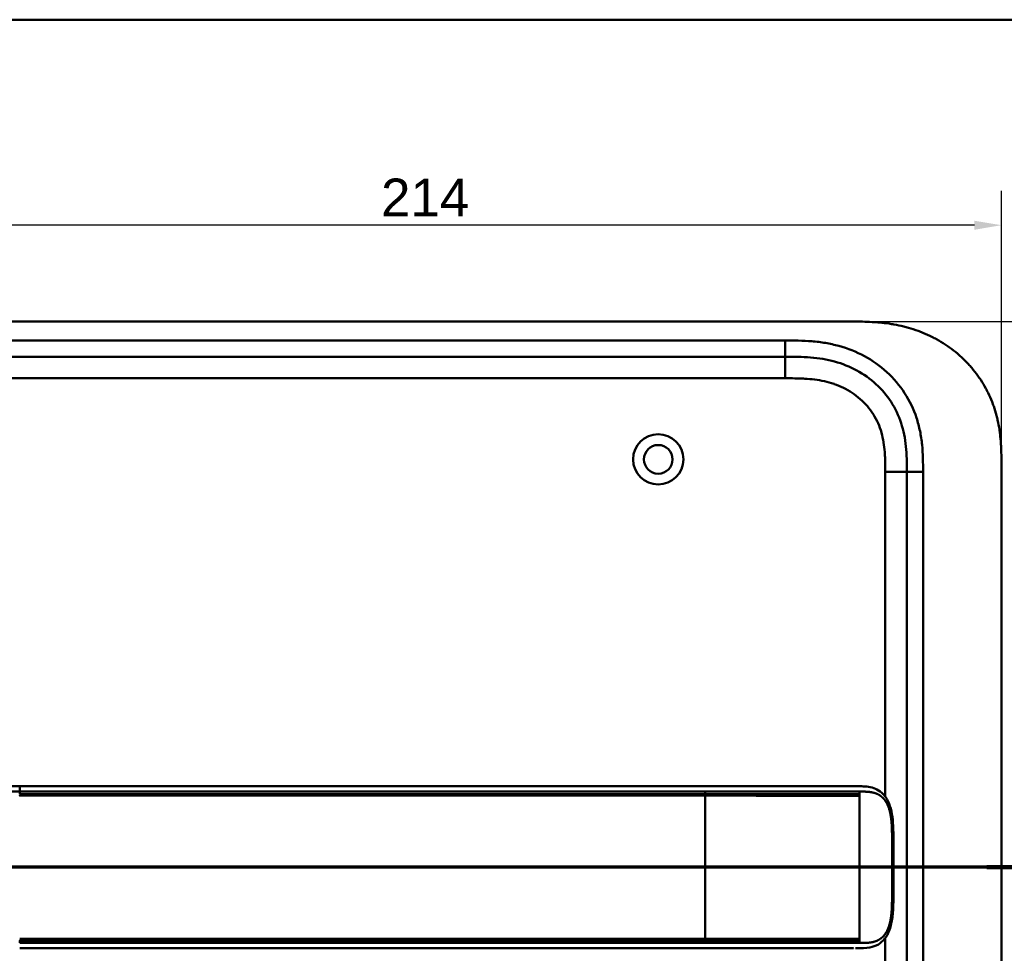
# Model space of a CAD drawing. Header units: millimetres. Extents: x 20 to 833, y 20 to 574.
# Tile 8 of 10: x 116 to 298, y 401 to 574. Entities that reach past the tile are written whole.
import ezdxf

# ---------------------------------------------------------------- set-up
doc = ezdxf.new("R2010")
doc.units = ezdxf.units.MM
doc.header["$LTSCALE"] = 2
for name, color, linetype, lineweight in [('Bemaßungen(DIN)', 7, 'Continuous', 25), ('Schnittansichtslinien(DIN)', 7, 'Continuous', 70), ('Sichtbare Kanten(DIN)', 7, 'Continuous', 50), ('Sichtbare tangentiale Kanten(DIN)', 7, 'Continuous', 50), ('Skizziergeometrie(DIN)', 7, 'Continuous', 50)]:
    doc.layers.add(name, color=color, linetype=linetype, lineweight=lineweight)
doc.styles.add('Aktuell-DINGroßer Text', font='arial.ttf')
doc.styles.add('STANDARD-DIN~0', font='arial.ttf')
doc.dimstyles.new('CAD-LAN', dxfattribs={"dimscale": 2, "dimtxt": 3.5, "dimasz": 2.5, "dimexe": 3.175, "dimexo": 0, "dimgap": 0.8, "dimtad": 1, "dimrnd": 1e-08, "dimtxsty": 'STANDARD-DIN~0', "dimcen": 0.09, "dimdle": 10, "dimclrd": 250, "dimclre": 250, "dimclrt": 250, "dimadec": 0, "dimazin": 2, "dimtfac": 1, "dimtmove": 0, "dimatfit": 3, "dimfxl": 1, "dimtolj": 1, "dimtzin": 0, "dimlwd": 25, "dimlwe": 25, "dimarcsym": 0})

# ---------------------------------------------------------------- blocks, each defined once
blk = doc.blocks.new('Ränder Standardrahmen')
at = {"layer": 'Skizziergeometrie(DIN)', "flags": 128}
blk.add_lwpolyline([(10, 10), (10, 287), (410, 287), (410, 10), (10, 10)], dxfattribs=at)
blk = doc.blocks.new('*D22')
at = {"layer": 'Bemaßungen(DIN)', "color": 250, "linetype": 'Continuous', "lineweight": 25, "true_color": 0x3f3f3f, "transparency": 16777216}
for p, q in [((270.73, 518.12), (345.08, 518.12)), ((338.73, 513.12), (338.73, 278.12)), ((270.73, 273.12), (345.08, 273.12))]:
    blk.add_line(p, q, dxfattribs=at)
at = {"layer": 'Bemaßungen(DIN)', "color": 250, "linetype": 'Continuous', "true_color": 0x3f3f3f, "transparency": 16777216}
for points in [[(337.89, 513.12), (339.56, 513.12), (338.73, 518.12)], [(337.89, 278.12), (339.56, 278.12), (338.73, 273.12)]]:
    blk.add_solid(points, dxfattribs=at)
at = {"layer": 'Defpoints', "color": 0, "linetype": 'Continuous', "transparency": 16777216}
for p in [(270.73, 518.12), (270.73, 273.12), (338.73, 273.12)]:
    blk.add_point(p, dxfattribs=at)
at = {"layer": 'Bemaßungen(DIN)', "color": 250, "linetype": 'Continuous', "lineweight": 25, "true_color": 0x3f3f3f, "transparency": 16777216, "insert": (329.98, 387.8), "char_height": 7, "attachment_point": 1, "rotation": 90, "style": 'STANDARD-DIN~0'}
blk.add_mtext('\\A1;245', dxfattribs=at)
blk = doc.blocks.new('*D23')
at = {"layer": 'Bemaßungen(DIN)', "color": 250, "linetype": 'Continuous', "lineweight": 25, "true_color": 0x3f3f3f, "transparency": 16777216}
for p, q in [((83.77, 491.34), (83.77, 542.31)), ((297.77, 491.34), (297.77, 542.31)), ((292.77, 535.96), (88.77, 535.96))]:
    blk.add_line(p, q, dxfattribs=at)
at = {"layer": 'Bemaßungen(DIN)', "color": 250, "linetype": 'Continuous', "true_color": 0x3f3f3f, "transparency": 16777216}
for points in [[(88.77, 536.79), (88.77, 535.12), (83.77, 535.96)], [(292.77, 536.79), (292.77, 535.12), (297.77, 535.96)]]:
    blk.add_solid(points, dxfattribs=at)
at = {"layer": 'Defpoints', "color": 0, "linetype": 'Continuous', "transparency": 16777216}
for p in [(83.77, 535.96), (83.77, 491.34), (297.77, 491.34)]:
    blk.add_point(p, dxfattribs=at)
at = {"layer": 'Bemaßungen(DIN)', "color": 250, "linetype": 'Continuous', "lineweight": 25, "true_color": 0x3f3f3f, "transparency": 16777216, "insert": (182.99, 544.59), "char_height": 7, "attachment_point": 1, "style": 'STANDARD-DIN~0'}
blk.add_mtext('\\A1;214', dxfattribs=at)
blk = doc.blocks.new('2DTransSchnitt0')
at = {"layer": 'Schnittansichtslinien(DIN)', "linetype": 'Continuous'}
for p, q in [((36.546, 219.983), (36.546, 213.56)), ((153.058, 219.983), (153.058, 213.56)), ((35.546, 213.56), (36.546, 208.56)), ((37.546, 213.56), (35.546, 213.56)), ((36.546, 213.56), (36.546, 208.56)), ((36.546, 208.56), (37.546, 213.56)), ((152.058, 213.56), (153.058, 208.56)), ((154.058, 213.56), (152.058, 213.56)), ((153.058, 213.56), (153.058, 208.56)), ((153.058, 208.56), (154.058, 213.56)), ((158.581, 208.56), (31.024, 208.56))]:
    blk.add_line(p, q, dxfattribs=at)
at = {"layer": 'Schnittansichtslinien(DIN)', "linetype": 'Continuous', "lineweight": 140}
for p, q in [((42.068, 208.56), (31.024, 208.56)), ((158.581, 208.56), (147.536, 208.56))]:
    blk.add_line(p, q, dxfattribs=at)
at = {"layer": 'Schnittansichtslinien(DIN)', "linetype": 'Continuous', "flags": 128}
for points in [[(35.546, 213.56), (36.546, 208.56), (37.546, 213.56), (35.546, 213.56)], [(152.058, 213.56), (153.058, 208.56), (154.058, 213.56), (152.058, 213.56)]]:
    blk.add_lwpolyline(points, dxfattribs=at)
at = {"layer": 'Schnittansichtslinien(DIN)'}
for points in [[(35.546, 213.56), (36.546, 208.56), (37.546, 213.56), (35.546, 213.56)], [(152.058, 213.56), (153.058, 208.56), (154.058, 213.56), (152.058, 213.56)]]:
    blk.add_solid(points, dxfattribs=at)
at = {"layer": 'Schnittansichtslinien(DIN)', "char_height": 3.734, "attachment_point": 7, "style": 'Aktuell-DINGroßer Text'}
for insert in [(34.793, 222.06), (151.305, 222.06)]:
    blk.add_mtext('A', dxfattribs=dict(at, insert=insert))

msp = doc.modelspace()

# ---------------------------------------------------------------- linework, layer by layer
at = {"layer": 'Sichtbare Kanten(DIN)'}
for p, q in [((270.7275, 518.1227), (111.8049, 518.1227)), ((257.7279, 511.6227), (112.8045, 511.6227)), ((280.2662, 300.907), (280.2662, 490.3385)), ((297.7662, 491.3385), (297.7662, 299.907)), ((242.9807, 432.1194), (116.1293, 432.1194)), ((116.1293, 402.1194), (242.9806, 402.1194)), ((270.3905, 402.1194), (270.3906, 402.1194))]:
    msp.add_line(p, q, dxfattribs=at)
for radius in [4.65, 2.65]:
    msp.add_circle((234.2662, 492.6227), radius, dxfattribs=at)
for radius, start, end in [(13.8, 79.068146, 79.072753), (14, 75.427485, 75.432838), (13.8, 280.783741, 280.788321), (14, 284.460826, 284.466162)]:
    msp.add_arc((116.2662, 417.1227), radius, start, end, dxfattribs=at)
for points, degree, knots in [([(297.7662, 491.3385), (297.7663, 491.8927), (297.7658, 493.0092), (297.7326, 494.4239), (297.6555, 495.85), (297.5521, 496.9983), (297.3564, 498.4376), (297.1423, 499.5897), (296.7939, 501.0235), (296.4479, 502.1622), (295.9276, 503.567), (295.4401, 504.6725), (294.7417, 506.0228), (294.1125, 507.0742), (293.2408, 508.344), (292.4771, 509.3208), (291.4449, 510.4852), (290.5596, 511.3682), (289.3858, 512.4046), (288.396, 513.177), (287.1037, 514.0664), (286.0292, 514.7149), (284.6442, 515.4434), (283.5063, 515.9595), (282.0556, 516.5202), (280.876, 516.9014), (279.3864, 517.2963), (278.1858, 517.5484), (276.6818, 517.7902), (275.4786, 517.9285), (273.9808, 518.0434), (272.4914, 518.1071), (271.313, 518.1203), (270.7275, 518.1227)], 3, [0.023258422, 0.023258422, 0.023258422, 0.023258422, 0.063955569, 0.104652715, 0.125001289, 0.165698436, 0.186047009, 0.226744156, 0.247092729, 0.287789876, 0.308138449, 0.348835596, 0.369184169, 0.409881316, 0.430229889, 0.470927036, 0.491275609, 0.531972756, 0.552321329, 0.593018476, 0.613367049, 0.654064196, 0.67441277, 0.715109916, 0.73545849, 0.776155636, 0.79650421, 0.837201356, 0.85754993, 0.898247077, 0.91859565, 0.959292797, 0.999989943, 0.999989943, 0.999989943, 0.999989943]), ([(280.2662, 490.3385), (280.2662, 491.1384), (280.2646, 492.7223), (280.134, 495.0284), (279.8044, 497.2457), (279.0569, 500.0743), (277.4979, 503.3527), (274.6675, 506.6954), (271.0835, 509.2381), (267.6493, 510.6005), (264.7318, 511.2378), (262.4665, 511.5144), (260.1294, 511.6215), (258.5334, 511.6227), (257.7279, 511.6227)], 3, [0, 0, 0, 0, 0.24350134, 0.48700269, 0.73050403, 0.97400537, 1.46100806, 1.94801074, 2.43501343, 2.92201611, 3.16551746, 3.4090188, 3.65252014, 3.89602232, 3.89602232, 3.89602232, 3.89602232]), ([(107.3413, 431.8428), (107.3416, 431.8428), (107.3419, 431.8428), (107.3434, 431.843), (107.3446, 431.8431), (107.3482, 431.8435), (107.3507, 431.8437), (107.3666, 431.8453), (107.3803, 431.8466), (107.6846, 431.8763), (107.9778, 431.8976), (109.8382, 432.009), (111.4119, 432.0617), (114.0327, 432.1159), (115.0811, 432.1195), (116.1293, 432.1195)], 3, [0, 0, 0, 0, 0.000092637, 0.000092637, 0.000463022, 0.000463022, 0.001203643, 0.001203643, 0.005349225, 0.005349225, 0.093850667, 0.093850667, 0.565806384, 0.565806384, 0.880272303, 0.880272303, 0.880272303, 0.880272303]), ([(242.9849, 432.1194), (246.9184, 432.1194), (250.86, 432.1194), (257.0201, 432.1194), (259.2599, 432.1194), (262.9398, 432.1194), (264.4217, 432.1194), (266.6046, 432.1194), (267.3734, 432.1194), (268.3256, 432.1194), (268.5573, 432.1194), (268.8566, 432.1194), (268.9307, 432.1194), (269.0281, 432.1194), (269.0524, 432.1194), (269.0844, 432.1194), (269.0924, 432.1194), (269.1029, 432.1194), (269.1056, 432.1194), (269.109, 432.1194), (269.1098, 432.1194), (269.1109, 432.1194), (269.1112, 432.1194), (269.1115, 432.1194), (269.1116, 432.1194), (269.1118, 432.1194), (269.1119, 432.1194), (269.1118, 432.1194)], 3, [0, 0, 0, 0, 1.18030513, 1.18030513, 1.85221023, 1.85221023, 2.31117027, 2.31117027, 2.57479369, 2.57479369, 2.6623324, 2.6623324, 2.6914953, 2.6914953, 2.70121566, 2.70121566, 2.70445583, 2.70445583, 2.70553596, 2.70553596, 2.70589608, 2.70589608, 2.70601618, 2.70601618, 2.70605624, 2.70605624, 2.70608732, 2.70608732, 2.70608732, 2.70608732]), ([(270.756, 432.1194), (270.7557, 432.1194), (270.6343, 432.1194), (270.3911, 432.1192), (270.0707, 432.1194), (269.7435, 432.1194), (269.4065, 432.1194), (269.1939, 432.1194), (269.1118, 432.1194)], 5, [25.640765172, 25.640765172, 25.640765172, 25.640765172, 25.640765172, 25.640765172, 25.64100059, 25.735204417, 25.829408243, 25.887845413, 25.887845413, 25.887845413, 25.887845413, 25.887845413, 25.887845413]), ([(270.7735, 432.1194), (270.7735, 432.1194), (270.7736, 432.1194), (270.7738, 432.1194), (270.7739, 432.1194), (270.7742, 432.1194), (270.7743, 432.1194), (270.7747, 432.1194), (270.7749, 432.1194), (270.7755, 432.1194), (270.7758, 432.1194), (270.7769, 432.1194), (270.7776, 432.1194), (270.7799, 432.1194), (270.7814, 432.1194), (270.7871, 432.1194), (270.7912, 432.1194), (270.8074, 432.1194), (270.8191, 432.1194), (270.8656, 432.1194), (270.8998, 432.1193), (271.037, 432.1192), (271.1398, 432.119), (271.5513, 432.1167), (271.8587, 432.1118), (273.0754, 432.0523), (273.9669, 431.9104), (275.1613, 431.3087), (275.5495, 431.0259), (276.3291, 430.2061), (276.7014, 429.6021), (277.2122, 428.3218), (277.3859, 427.6615), (277.6279, 426.2702), (277.696, 425.5265), (277.7828, 423.746), (277.7751, 422.6995), (277.7749, 419.0043), (277.775, 416.3519), (277.775, 411.7661), (277.8401, 409.7857), (277.497, 407.0838), (277.3239, 406.2745), (276.8318, 404.9131), (276.5185, 404.3306), (275.8103, 403.4443), (275.4192, 403.1078), (274.5083, 402.5691), (273.97, 402.3877), (272.6648, 402.1377), (271.87, 402.1215), (271.0213, 402.1195), (270.9728, 402.1194), (270.8999, 402.1194), (270.8755, 402.1194), (270.8388, 402.1194), (270.8264, 402.1194), (270.8077, 402.1194), (270.8014, 402.1194), (270.7917, 402.1194), (270.7884, 402.1194), (270.7833, 402.1194), (270.7815, 402.1194), (270.7788, 402.1194), (270.7778, 402.1194), (270.7763, 402.1194), (270.7758, 402.1194), (270.775, 402.1194), (270.7746, 402.1194), (270.7742, 402.1194), (270.774, 402.1194), (270.7737, 402.1194), (270.7736, 402.1194), (270.7735, 402.1194), (270.7734, 402.1194), (270.7733, 402.1194)], 3, [0, 0, 0, 0, 0.00002517, 0.00002517, 0.0000657, 0.0000657, 0.00010821, 0.00010821, 0.00017379, 0.00017379, 0.00028675, 0.00028675, 0.00051357, 0.00051357, 0.00104993, 0.00104993, 0.00260387, 0.00260387, 0.00726165, 0.00726165, 0.02122921, 0.02122921, 0.06312852, 0.06312852, 0.18884168, 0.18884168, 0.56899508, 0.56899508, 0.77197744, 0.77197744, 1.03154246, 1.03154246, 1.24813073, 1.24813073, 1.47197292, 1.47197292, 1.78480248, 1.78480248, 2.58052663, 2.58052663, 3.16055396, 3.16055396, 3.41578773, 3.41578773, 3.65196949, 3.65196949, 3.86579888, 3.86579888, 4.11088266, 4.11088266, 4.43686919, 4.43686919, 4.45665191, 4.45665191, 4.46654379, 4.46654379, 4.471493, 4.471493, 4.47397333, 4.47397333, 4.47522072, 4.47522072, 4.47585242, 4.47585242, 4.47617653, 4.47617653, 4.47634667, 4.47634667, 4.47643896, 4.47643896, 4.47649043, 4.47649043, 4.47651878, 4.47651878, 4.47654878, 4.47654878, 4.47654878, 4.47654878]), ([(269.6086, 402.1193), (269.2228, 402.1193), (268.856, 402.1194), (268.0517, 402.1193), (267.6324, 402.1193), (266.3674, 402.1193), (265.4786, 402.1193), (262.6058, 402.1193), (260.5253, 402.1193), (255.3782, 402.1193), (252.2694, 402.1194), (247.108, 402.1194), (245.0442, 402.1194), (242.9806, 402.1194)], 3, [0, 0, 0, 0, 0.15341729, 0.15341729, 0.30477176, 0.30477176, 0.5966116, 0.5966116, 1.22499546, 1.22499546, 2.15453416, 2.15453416, 2.77360416, 2.77360416, 2.77360416, 2.77360416]), ([(270.3906, 402.1194), (270.3906, 402.1194), (270.3906, 402.1194), (270.3906, 402.1194), (270.3905, 402.1194), (270.3904, 402.1194), (270.3903, 402.1194), (270.3898, 402.1194), (270.3894, 402.1194), (270.3877, 402.1194), (270.3863, 402.1194), (270.3806, 402.1194), (270.3761, 402.1194), (270.3577, 402.1194), (270.3435, 402.1194), (270.286, 402.1194), (270.2416, 402.1194), (270.0618, 402.1194), (269.9217, 402.1193), (269.7254, 402.1193), (269.6726, 402.1193), (269.615, 402.1193), (269.6137, 402.1193), (269.6113, 402.1193), (269.6103, 402.1193), (269.6091, 402.1193), (269.609, 402.1193), (269.6088, 402.1193), (269.6087, 402.1193), (269.6087, 402.1193), (269.6086, 402.1193), (269.6086, 402.1193)], 3, [0.000046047, 0.000046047, 0.000046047, 0.000046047, 0.000073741, 0.000073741, 0.000115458, 0.000115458, 0.000218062, 0.000218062, 0.000461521, 0.000461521, 0.00119141, 0.00119141, 0.003379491, 0.003379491, 0.009941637, 0.009941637, 0.029627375, 0.029627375, 0.088699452, 0.088699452, 0.110842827, 0.110842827, 0.111361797, 0.111361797, 0.111751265, 0.111751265, 0.111798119, 0.111798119, 0.111811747, 0.111811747, 0.111821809, 0.111821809, 0.111821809, 0.111821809])]:
    msp.add_open_spline(points, degree=degree, knots=knots, dxfattribs=at)
for points in [[(270.7735, 432.1194), (270.7676, 432.1194), (270.7618, 432.1194), (270.756, 432.1194)], [(270.756, 402.1194), (270.7618, 402.1194), (270.7675, 402.1194), (270.7733, 402.1194)]]:
    msp.add_open_spline(points, degree=3, dxfattribs=at)
at = {"layer": 'Sichtbare tangentiale Kanten(DIN)'}
for p, q in [((112.8045, 514.6227), (257.7279, 514.6227)), ((257.7279, 511.6227), (257.7279, 514.6227)), ((257.7281, 507.6227), (257.7281, 511.6227)), ((257.7281, 507.6227), (112.8042, 507.6227)), ((276.2662, 430.2174), (276.2662, 490.3383)), ((276.2662, 490.3383), (280.2662, 490.3383)), ((283.2662, 490.3385), (280.2662, 490.3385)), ((283.2662, 490.3385), (283.2662, 300.9071)), ((116.1293, 431.1296), (116.1293, 430.6718)), ((242.9807, 430.6723), (242.9807, 431.1294)), ((242.9807, 430.3756), (242.9807, 403.8634)), ((271.4928, 431.1294), (271.4928, 430.6696)), ((271.4928, 430.3696), (271.4928, 430.6696)), ((271.4928, 403.8694), (271.4928, 430.3696)), ((116.1293, 403.5671), (116.1293, 403.1095)), ((242.9807, 403.1093), (242.9807, 403.5667)), ((271.4928, 403.5694), (271.4928, 403.8694)), ((271.4928, 403.5694), (271.4928, 403.1093)), ((276.2662, 300.907), (276.2662, 404.0213))]:
    msp.add_line(p, q, dxfattribs=at)
for points, degree, knots in [([(257.7279, 514.6227), (258.5334, 514.6228), (260.1803, 514.6219), (262.704, 514.508), (265.2262, 514.2012), (268.5429, 513.4785), (272.5215, 511.9044), (276.7128, 508.9331), (280.0459, 505.0006), (281.8838, 501.1317), (282.7507, 497.8422), (283.1243, 495.3191), (283.2653, 492.7854), (283.2662, 491.1384), (283.2662, 490.3385)], 3, [0, 0, 0, 0, 0.24350278, 0.48700412, 0.73050547, 0.97400681, 1.46100949, 1.94801218, 2.43501487, 2.92201755, 3.16551889, 3.40902024, 3.65252158, 3.89602292, 3.89602292, 3.89602292, 3.89602292]), ([(276.2662, 490.3383), (276.2662, 490.5737), (276.2662, 490.809), (276.2657, 491.0444), (276.2654, 491.1881), (276.2645, 491.3318), (276.2635, 491.4756), (276.263, 491.5474), (276.2624, 491.6193), (276.2617, 491.6912), (276.2603, 491.8349), (276.2582, 491.9786), (276.2557, 492.1224), (276.2543, 492.1985), (276.2528, 492.2747), (276.2511, 492.3509), (276.2494, 492.4271), (276.2474, 492.5033), (276.2453, 492.5794), (276.241, 492.7318), (276.236, 492.8841), (276.2295, 493.042), (276.2169, 493.3502), (276.2009, 493.6444), (276.1787, 493.9491), (276.1781, 493.9566), (276.1776, 493.9641), (276.177, 493.9716), (276.1316, 494.5883), (276.0654, 495.1774), (275.969, 495.7665), (275.9676, 495.7754), (275.9661, 495.7843), (275.9646, 495.7931), (275.8665, 496.3869), (275.7376, 496.974), (275.5717, 497.552), (275.5705, 497.5562), (275.5693, 497.5604), (275.5681, 497.5646), (275.3986, 498.1529), (275.189, 498.736), (274.9421, 499.2951), (274.6928, 499.8597), (274.3994, 500.4135), (274.0703, 500.9383), (273.7392, 501.4663), (273.3661, 501.9745), (272.9618, 502.449), (272.5566, 502.9247), (272.1125, 503.3756), (271.6431, 503.7896), (271.1752, 504.2023), (270.6763, 504.5837), (270.1556, 504.9288), (269.6358, 505.2732), (269.0911, 505.5835), (268.5319, 505.8562), (267.9729, 506.1289), (267.3921, 506.3674), (266.8055, 506.5686), (266.8021, 506.5698), (266.7987, 506.5709), (266.7953, 506.5721), (266.2158, 506.7705), (265.6194, 506.9364), (265.0202, 507.0705), (265.0148, 507.0717), (265.0095, 507.0729), (265.0042, 507.0741), (264.4145, 507.2055), (263.8223, 507.3065), (263.2222, 507.3839), (263.2129, 507.3851), (263.2036, 507.3863), (263.1944, 507.3875), (262.6013, 507.4632), (262.0134, 507.5151), (261.3961, 507.5511), (261.3887, 507.5515), (261.3813, 507.552), (261.3739, 507.5524), (261.0684, 507.57), (260.7742, 507.5827), (260.4728, 507.5926), (260.163, 507.6028), (259.8545, 507.6095), (259.5468, 507.614), (258.9382, 507.6229), (258.3329, 507.6229), (257.7281, 507.6227)], 3, [0, 0, 0, 0, 0.07060207, 0.07060207, 0.07060207, 0.11373454, 0.11373454, 0.11373454, 0.13530078, 0.13530078, 0.13530078, 0.17843325, 0.17843325, 0.17843325, 0.20129346, 0.20129346, 0.20129346, 0.22415366, 0.22415366, 0.22415366, 0.26987408, 0.26987408, 0.26987408, 0.35911937, 0.35911937, 0.35911937, 0.36131491, 0.36131491, 0.36131491, 0.54166811, 0.54166811, 0.54166811, 0.54438603, 0.54438603, 0.54438603, 0.72618446, 0.72618446, 0.72618446, 0.72751094, 0.72751094, 0.72751094, 0.91259961, 0.91259961, 0.91259961, 1.09946464, 1.09946464, 1.09946464, 1.28744241, 1.28744241, 1.28744241, 1.47585283, 1.47585283, 1.47585283, 1.66365172, 1.66365172, 1.66365172, 1.85112331, 1.85112331, 1.85112331, 2.0385317, 2.0385317, 2.0385317, 2.03961629, 2.03961629, 2.03961629, 2.22474234, 2.22474234, 2.22474234, 2.22639223, 2.22639223, 2.22639223, 2.40854299, 2.40854299, 2.40854299, 2.41135265, 2.41135265, 2.41135265, 2.59141614, 2.59141614, 2.59141614, 2.59357867, 2.59357867, 2.59357867, 2.68283781, 2.68283781, 2.68283781, 2.77462091, 2.77462091, 2.77462091, 2.95612724, 2.95612724, 2.95612724, 2.95612724]), ([(109.0763, 430.966), (109.0767, 430.966), (109.2528, 430.9742), (109.6081, 430.9904), (110.1519, 431.0151), (110.8896, 431.0434), (111.7997, 431.0753), (112.6879, 431.0991), (113.5605, 431.1163), (114.4352, 431.1263), (115.1233, 431.1292), (115.6105, 431.1296), (115.9462, 431.1297), (116.1293, 431.1297)], 5, [0.000084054, 0.000084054, 0.000084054, 0.000084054, 0.000084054, 0.000084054, 0.000302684, 0.088867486, 0.177432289, 0.265997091, 0.354561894, 0.443126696, 0.531691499, 0.620256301, 0.708821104, 0.708821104, 0.708821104, 0.708821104, 0.708821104, 0.708821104]), ([(116.1208, 430.3752), (116.1284, 430.3752), (119.2734, 430.3762), (125.6096, 430.3751), (135.1638, 430.376), (147.8421, 430.3753), (163.6922, 430.3758), (179.5591, 430.3755), (195.4122, 430.3757), (209.6791, 430.3755), (222.369, 430.3756), (231.8827, 430.3756), (238.2235, 430.3756), (241.3947, 430.3756), (242.9807, 430.3756)], 5, [20.64350535, 20.64350535, 20.64350535, 20.64350535, 20.64350535, 20.64350535, 20.64730417, 22.23294727, 23.81859036, 25.40423346, 26.98987656, 28.57551965, 30.16116275, 31.74680585, 32.5396274, 33.33264586, 33.33264586, 33.33264586, 33.33264586, 33.33264586, 33.33264586]), ([(116.1293, 431.1295), (121.4233, 431.1294), (126.699, 431.1294), (131.9834, 431.1294), (151.3322, 431.1294), (170.6806, 431.1294), (190.0462, 431.1294), (203.051, 431.1294), (216.0166, 431.1294), (229.0267, 431.1294), (233.6757, 431.1294), (238.3359, 431.1294), (242.9807, 431.1294)], 3, [0, 0, 0, 0, 1.58564176, 1.58564176, 1.58564176, 7.39154159, 7.39154159, 7.39154159, 11.29043221, 11.29043221, 11.29043221, 12.68363199, 12.68363199, 12.68363199, 12.68363199]), ([(242.9798, 430.6723), (242.9796, 430.6723), (241.3938, 430.6722), (238.2228, 430.6723), (231.8821, 430.6722), (222.3687, 430.6723), (209.679, 430.6722), (195.4123, 430.6723), (179.559, 430.6721), (163.6924, 430.6724), (147.8361, 430.672), (135.1601, 430.6727), (125.6069, 430.6717), (119.2735, 430.6728), (116.1293, 430.6718)], 5, [0, 0, 0, 0, 0, 0, 0.00011489, 0.79293644, 1.58575799, 3.17140109, 4.75704419, 6.34268728, 7.92833038, 9.51397348, 11.09961657, 12.68816757, 12.68816757, 12.68816757, 12.68816757, 12.68816757, 12.68816757]), ([(242.9807, 431.1294), (242.9857, 431.1294), (242.9907, 431.1294), (242.9957, 431.1294), (243.6238, 431.1294), (244.2516, 431.1294), (244.8789, 431.1294), (245.5062, 431.1294), (246.1331, 431.1294), (246.7596, 431.1294), (247.3862, 431.1294), (248.0123, 431.1295), (248.6381, 431.1295), (249.2639, 431.1295), (249.8894, 431.1294), (250.5149, 431.1294), (251.1405, 431.1294), (251.7661, 431.1294), (252.392, 431.1294), (253.0179, 431.1294), (253.6441, 431.1294), (254.2708, 431.1294), (254.8975, 431.1295), (255.5249, 431.1295), (256.1531, 431.1295), (256.7813, 431.1295), (257.4105, 431.1295), (258.0399, 431.1294), (258.6693, 431.1294), (259.2988, 431.1294), (259.926, 431.1294), (260.5533, 431.1294), (261.178, 431.1294), (261.7975, 431.1295), (262.417, 431.1296), (263.0312, 431.1296), (263.6379, 431.1296), (264.2447, 431.1296), (264.844, 431.1295), (265.4314, 431.1295), (266.0188, 431.1294), (266.5942, 431.1295), (267.1494, 431.1295), (267.7047, 431.1295), (268.2397, 431.1295), (268.7485, 431.1295), (269.2574, 431.1294), (269.7397, 431.1294), (270.1948, 431.1294), (270.4224, 431.1294), (270.6432, 431.1294), (270.8585, 431.1294), (271.0748, 431.1294), (271.2855, 431.1294), (271.4928, 431.1294)], 3, [0, 0, 0, 0, 0.00150168, 0.00150168, 0.00150168, 0.18990933, 0.18990933, 0.18990933, 0.37831699, 0.37831699, 0.37831699, 0.56672464, 0.56672464, 0.56672464, 0.75513229, 0.75513229, 0.75513229, 0.94353995, 0.94353995, 0.94353995, 1.1319476, 1.1319476, 1.1319476, 1.32035525, 1.32035525, 1.32035525, 1.50876291, 1.50876291, 1.50876291, 1.69717056, 1.69717056, 1.69717056, 1.88557821, 1.88557821, 1.88557821, 2.07398587, 2.07398587, 2.07398587, 2.26239352, 2.26239352, 2.26239352, 2.45080117, 2.45080117, 2.45080117, 2.63920883, 2.63920883, 2.63920883, 2.82761648, 2.82761648, 2.82761648, 2.92182031, 2.92182031, 2.92182031, 3.01642875, 3.01642875, 3.01642875, 3.01642875]), ([(271.4928, 430.6696), (271.3787, 430.6696), (271.2702, 430.6696), (271.1581, 430.6696), (270.1357, 430.6696), (268.9577, 430.6696), (267.6547, 430.6697), (266.8271, 430.6698), (265.955, 430.6699), (265.0577, 430.67), (264.4801, 430.6701), (263.8921, 430.6702), (263.2975, 430.6703), (262.7029, 430.6704), (262.1018, 430.6705), (261.497, 430.6706), (260.8922, 430.6708), (260.2836, 430.6709), (259.6729, 430.671), (259.0622, 430.671), (258.4492, 430.6711), (257.8348, 430.6712), (253.5339, 430.672), (249.1759, 430.6723), (244.8378, 430.6723), (244.2184, 430.6723), (243.5991, 430.6723), (242.9807, 430.6723)], 3, [0, 0, 0, 0, 0.04983172, 0.04983172, 0.04983172, 0.50458984, 0.50458984, 0.50458984, 0.79343276, 0.79343276, 0.79343276, 0.97933302, 0.97933302, 0.97933302, 1.16523327, 1.16523327, 1.16523327, 1.35113353, 1.35113353, 1.35113353, 1.53703379, 1.53703379, 1.53703379, 2.83833561, 2.83833561, 2.83833561, 3.02412097, 3.02412097, 3.02412097, 3.02412097]), ([(242.9807, 430.3756), (243.352, 430.3756), (244.0952, 430.3756), (245.2103, 430.3756), (246.6972, 430.3756), (248.5567, 430.3754), (250.4162, 430.3753), (252.2754, 430.375), (254.1325, 430.3745), (255.9858, 430.3739), (257.8329, 430.3731), (259.6712, 430.3724), (261.497, 430.3717), (263.6624, 430.3707), (266.1226, 430.3699), (268.1939, 430.3697), (269.7616, 430.3696), (270.8667, 430.3696), (271.4243, 430.3696), (271.4928, 430.3696)], 5, [33.33264586, 33.33264586, 33.33264586, 33.33264586, 33.33264586, 33.33264586, 33.51834921, 33.70424946, 33.89014972, 34.07604998, 34.26195024, 34.4478505, 34.63375076, 34.81965102, 35.00555128, 35.19145154, 35.3773518, 35.56325206, 35.93505258, 36.30685309, 36.35668481, 36.35668481, 36.35668481, 36.35668481, 36.35668481, 36.35668481]), ([(271.4928, 431.1294), (271.5645, 431.1294), (271.7077, 431.1294), (271.992, 431.1291), (272.4111, 431.1261), (272.9556, 431.107), (273.5489, 431.0528), (274.1801, 430.9298), (274.7752, 430.7261), (275.3285, 430.4235), (275.831, 430.0114), (276.2783, 429.4791), (276.7406, 428.6869), (277.151, 427.5586), (277.394, 426.2502), (277.5015, 424.8654), (277.5286, 423.4981), (277.5282, 422.3934), (277.5281, 421.4604), (277.5282, 420.4999), (277.5281, 419.4954), (277.5282, 418.3741), (277.5281, 417.1198), (277.5282, 415.8655), (277.5281, 414.7442), (277.5282, 413.7396), (277.5281, 412.779), (277.5282, 411.8457), (277.5286, 410.7408), (277.5015, 409.3733), (277.394, 407.9884), (277.1509, 406.6799), (276.7405, 405.5515), (276.2781, 404.7592), (275.8307, 404.227), (275.328, 403.8149), (274.7747, 403.5124), (274.1793, 403.3088), (273.5481, 403.1859), (272.9548, 403.1317), (272.4104, 403.1126), (271.9914, 403.1096), (271.7073, 403.1093), (271.5643, 403.1093), (271.4928, 403.1093)], 5, [0, 0, 0, 0, 0, 0, 0.05450622, 0.10941767, 0.21924056, 0.32906346, 0.43888635, 0.54870925, 0.65853214, 0.76835504, 0.87817793, 0.98800083, 1.09782372, 1.31746951, 1.5371153, 1.6469382, 1.75676109, 1.81925741, 1.88175374, 2.00674639, 2.13173903, 2.25673168, 2.38172433, 2.50671698, 2.63170962, 2.69420595, 2.75670227, 2.86653808, 2.97637388, 3.1960455, 3.41571711, 3.52555292, 3.63538872, 3.74522453, 3.85506034, 3.96489614, 4.07473195, 4.18456776, 4.29440356, 4.40423937, 4.45915727, 4.51350934, 4.51350934, 4.51350934, 4.51350934, 4.51350934, 4.51350934]), ([(116.1217, 403.5671), (116.129, 403.5671), (119.2747, 403.5662), (125.6097, 403.5673), (135.1647, 403.5663), (147.8419, 403.567), (163.6925, 403.5666), (179.5593, 403.5668), (195.4122, 403.5666), (209.6789, 403.5668), (222.3698, 403.5667), (231.8836, 403.5667), (238.224, 403.5667), (241.3948, 403.5667), (242.9807, 403.5667)], 5, [20.64373836, 20.64373836, 20.64373836, 20.64373836, 20.64373836, 20.64373836, 20.64742881, 22.23306961, 23.81871042, 25.40435122, 26.98999203, 28.57563283, 30.16127363, 31.74691444, 32.53973484, 33.33292437, 33.33292437, 33.33292437, 33.33292437, 33.33292437, 33.33292437]), ([(242.9804, 403.8633), (240.3374, 403.8632), (237.6947, 403.8634), (232.4099, 403.8634), (229.7676, 403.8633), (221.8396, 403.8634), (216.5527, 403.8634), (205.981, 403.8634), (200.6964, 403.8634), (190.1274, 403.8634), (184.8426, 403.8634), (174.2698, 403.8634), (168.9821, 403.8633), (158.4104, 403.8634), (153.1272, 403.8634), (142.5613, 403.8633), (137.2754, 403.8633), (126.6828, 403.8635), (121.3681, 403.8623), (116.1292, 403.8637)], 3, [3.01470527, 3.01470527, 3.01470527, 3.01470527, 3.80786775, 3.80786775, 4.60068816, 4.60068816, 6.18632896, 6.18632896, 7.77196976, 7.77196976, 9.35761057, 9.35761057, 10.94325137, 10.94325137, 12.52889218, 12.52889218, 14.11453298, 14.11453298, 15.70314896, 15.70314896, 15.70314896, 15.70314896]), ([(242.9807, 403.1093), (233.0251, 403.1092), (223.0406, 403.1093), (213.0941, 403.1093), (192.6648, 403.1093), (172.1909, 403.1093), (151.753, 403.1093), (145.1687, 403.1093), (138.5785, 403.1093), (131.9814, 403.1093), (126.676, 403.1094), (121.3608, 403.1088), (116.1293, 403.1095)], 3, [23.22998295, 23.22998295, 23.22998295, 23.22998295, 26.21683537, 26.21683537, 26.21683537, 32.35159115, 32.35159115, 32.35159115, 34.32798349, 34.32798349, 34.32798349, 35.91738638, 35.91738638, 35.91738638, 35.91738638]), ([(271.4928, 403.8694), (270.6647, 403.8694), (269.7363, 403.8694), (268.7092, 403.8693), (268.1957, 403.8692), (267.6593, 403.8692), (267.1058, 403.8691), (266.5524, 403.869), (265.9818, 403.8689), (265.3993, 403.8688), (264.8169, 403.8686), (264.2225, 403.8684), (263.6206, 403.8682), (263.0187, 403.8679), (262.4093, 403.8677), (261.7955, 403.8674), (261.1818, 403.8672), (260.5637, 403.8669), (259.9431, 403.8667), (259.3225, 403.8664), (258.6994, 403.8662), (258.0748, 403.8659), (257.4501, 403.8657), (256.8239, 403.8654), (256.1968, 403.8652), (255.5696, 403.8649), (254.9414, 403.8647), (254.3127, 403.8645), (253.684, 403.8644), (253.0547, 403.8642), (252.4252, 403.8641), (251.7956, 403.8639), (251.1658, 403.8638), (250.5359, 403.8638), (249.906, 403.8637), (249.276, 403.8636), (248.6461, 403.8636), (248.0161, 403.8635), (247.3861, 403.8634), (246.7561, 403.8634), (246.1262, 403.8634), (245.4963, 403.8633), (244.8665, 403.8633), (244.2378, 403.8634), (243.6091, 403.8634), (242.9807, 403.8634)], 3, [-0.00908222, -0.00908222, -0.00908222, -0.00908222, 0.36893398, 0.36893398, 0.36893398, 0.55794208, 0.55794208, 0.55794208, 0.74695017, 0.74695017, 0.74695017, 0.93595827, 0.93595827, 0.93595827, 1.12496637, 1.12496637, 1.12496637, 1.31397447, 1.31397447, 1.31397447, 1.50298257, 1.50298257, 1.50298257, 1.69199066, 1.69199066, 1.69199066, 1.88099876, 1.88099876, 1.88099876, 2.07000686, 2.07000686, 2.07000686, 2.25901496, 2.25901496, 2.25901496, 2.44802306, 2.44802306, 2.44802306, 2.63703115, 2.63703115, 2.63703115, 2.82603925, 2.82603925, 2.82603925, 3.01470527, 3.01470527, 3.01470527, 3.01470527]), ([(242.9807, 403.5667), (243.3578, 403.5667), (244.1129, 403.5667), (245.2459, 403.5667), (246.7569, 403.5667), (248.6467, 403.5668), (250.537, 403.5669), (252.4273, 403.567), (254.3161, 403.5671), (256.2016, 403.5674), (258.0813, 403.5678), (259.9518, 403.5681), (261.8076, 403.5684), (263.6374, 403.5687), (265.4222, 403.569), (267.4774, 403.5692), (269.0621, 403.5693), (270.2102, 403.5694), (270.9959, 403.5694), (271.4928, 403.5694)], 5, [0, 0, 0, 0, 0, 0, 0.18863897, 0.37764707, 0.56665517, 0.75566327, 0.94467136, 1.13367946, 1.32268756, 1.51169566, 1.70070376, 1.88971185, 2.07871995, 2.26772805, 2.45673615, 2.64574425, 3.02376044, 3.02376044, 3.02376044, 3.02376044, 3.02376044, 3.02376044]), ([(271.4928, 403.1093), (271.2851, 403.1093), (271.0741, 403.1094), (270.8575, 403.1093), (270.6422, 403.1093), (270.4213, 403.1093), (270.1937, 403.1093), (269.7386, 403.1093), (269.2563, 403.1093), (268.7474, 403.1093), (268.2384, 403.1092), (267.7034, 403.1092), (267.1481, 403.1092), (266.5928, 403.1093), (266.0175, 403.1093), (265.4301, 403.1093), (264.8427, 403.1092), (264.2434, 403.1092), (263.6368, 403.1091), (263.0302, 403.1091), (262.416, 403.1092), (261.7966, 403.1092), (261.1773, 403.1093), (260.5526, 403.1094), (259.9255, 403.1094), (259.2983, 403.1094), (258.6688, 403.1093), (258.0395, 403.1093), (257.4101, 403.1093), (256.781, 403.1092), (256.1527, 403.1092), (255.5244, 403.1092), (254.897, 403.1093), (254.2702, 403.1093), (253.6434, 403.1093), (253.0171, 403.1093), (252.3911, 403.1093), (251.7651, 403.1093), (251.1394, 403.1093), (250.5138, 403.1093), (249.8882, 403.1093), (249.2627, 403.1092), (248.637, 403.1092), (248.0112, 403.1093), (247.3852, 403.1093), (246.7588, 403.1093), (246.1323, 403.1093), (245.5056, 403.1094), (244.8784, 403.1093), (244.2462, 403.1093), (243.6136, 403.1093), (242.9807, 403.1093)], 3, [0.00000085, 0.00000085, 0.00000085, 0.00000085, 0.09476411, 0.09476411, 0.09476411, 0.18896239, 0.18896239, 0.18896239, 0.37735894, 0.37735894, 0.37735894, 0.56575549, 0.56575549, 0.56575549, 0.75415204, 0.75415204, 0.75415204, 0.94254859, 0.94254859, 0.94254859, 1.13094514, 1.13094514, 1.13094514, 1.31934169, 1.31934169, 1.31934169, 1.50773824, 1.50773824, 1.50773824, 1.69613479, 1.69613479, 1.69613479, 1.88453134, 1.88453134, 1.88453134, 2.07292789, 2.07292789, 2.07292789, 2.26132444, 2.26132444, 2.26132444, 2.44972099, 2.44972099, 2.44972099, 2.63811754, 2.63811754, 2.63811754, 2.82651409, 2.82651409, 2.82651409, 3.01641132, 3.01641132, 3.01641132, 3.01641132])]:
    msp.add_open_spline(points, degree=degree, knots=knots, dxfattribs=at)
msp.add_open_spline([(116.1293, 432.1195), (116.1293, 432.1195), (116.1293, 432.1195), (116.1293, 431.899), (116.1293, 431.5334), (116.1293, 431.1296)], degree=5, dxfattribs=at)

# ---------------------------------------------------------------- block references
at = {"xscale": 2, "yscale": 2, "zscale": 2}
msp.add_blockref('Ränder Standardrahmen', (0, 0), dxfattribs=at)
at = {"layer": 'Schnittansichtslinien(DIN)', "xscale": 2, "yscale": 2, "zscale": 2}
msp.add_blockref('2DTransSchnitt0', (0, 0), dxfattribs=at)

# ---------------------------------------------------------------- dimensions: what is measured, and where the dimension line sits
at = {"layer": 'Bemaßungen(DIN)', "color": 250, "linetype": 'Continuous', "lineweight": 25, "true_color": 0x3f3f3f}
for base, p1, p2, angle, picture, middle in [((83.7662, 535.9581), (297.7662, 491.3385), (83.7662, 491.3384), 180, '*D23', (190.7662, 535.9581)), ((338.7275, 273.1228), (270.7275, 518.1227), (270.7275, 273.1228), 90, '*D22', (338.7275, 395.6228))]:
    dim = msp.add_linear_dim(base=base, p1=p1, p2=p2, angle=angle, dimstyle='CAD-LAN', override={"dimgap": 0.8, "dimdec": 2, "dimtol": 0, "dimlim": 0, "dimtp": 0, "dimtm": 0, "dimtdec": 2, "dimtofl": 0, "dimatfit": 1}, dxfattribs=at)
    dim.commit()
    dim.dimension.update_dxf_attribs({"geometry": picture, "text_midpoint": middle, "dimtype": 160})

doc.saveas('drawing.dxf')
